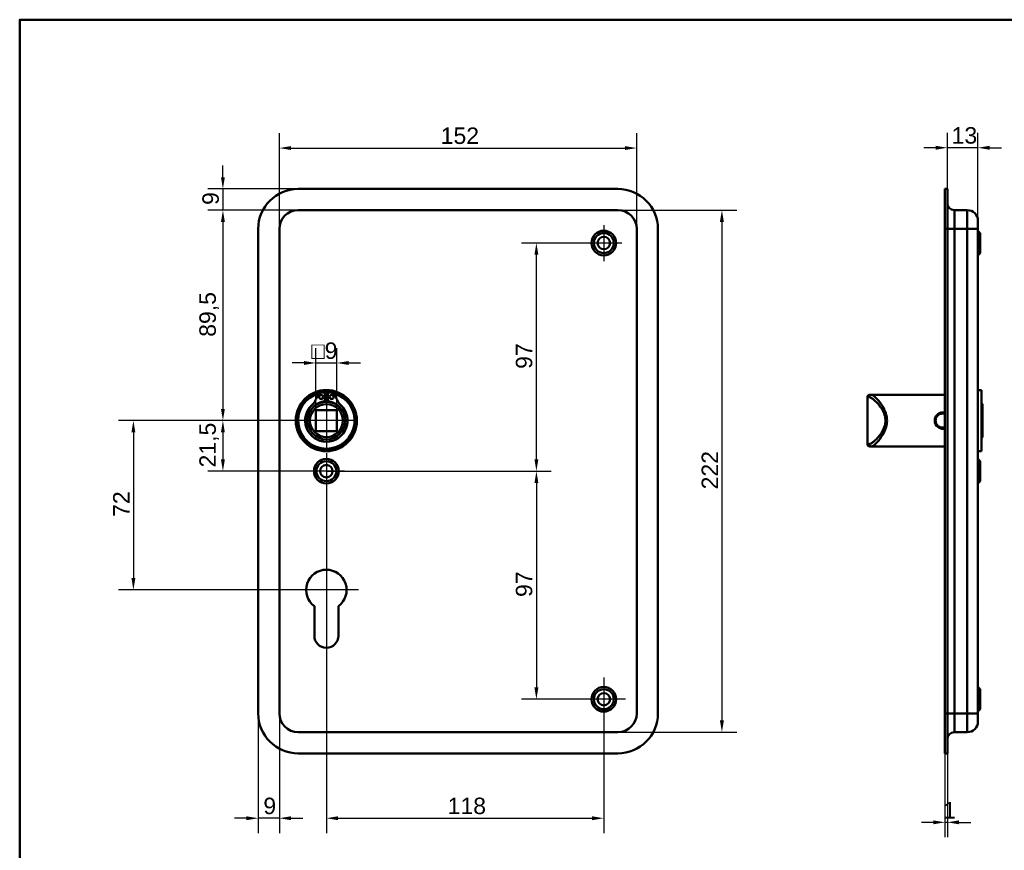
# Model space of a CAD drawing. Header units: millimetres. Extents: x 20 to 833, y 20 to 574.
# Tile 4 of 6: x 20 to 439, y 221 to 574. Entities that reach past the tile are written whole.
import ezdxf

# ---------------------------------------------------------------- set-up
doc = ezdxf.new("R2010")
doc.units = ezdxf.units.MM
doc.header["$LTSCALE"] = 2
for name, color, linetype, lineweight in [('Bemaßungen(DIN)', 7, 'Continuous', 25), ('Mittelpunktmarkierung(DIN)', 7, 'Continuous', 25), ('Sichtbare Kanten(DIN)', 7, 'Continuous', 50), ('Sichtbare tangentiale Kanten(DIN)', 7, 'Continuous', 50), ('Skizziergeometrie(DIN)', 7, 'Continuous', 50)]:
    doc.layers.add(name, color=color, linetype=linetype, lineweight=lineweight)
doc.styles.add('STANDARD-DIN~0', font='arial.ttf')
doc.dimstyles.new('CAD-LAN', dxfattribs={"dimscale": 2, "dimtxt": 3.5, "dimasz": 2.5, "dimexe": 3.175, "dimexo": 0, "dimgap": 0.8, "dimtad": 1, "dimrnd": 1e-08, "dimtxsty": 'STANDARD-DIN~0', "dimcen": 0.09, "dimdle": 10, "dimclrd": 250, "dimclre": 250, "dimclrt": 250, "dimadec": 0, "dimazin": 2, "dimtfac": 1, "dimtmove": 0, "dimatfit": 3, "dimfxl": 1, "dimtolj": 1, "dimtzin": 0, "dimlwd": 25, "dimlwe": 25, "dimarcsym": 0})

# ---------------------------------------------------------------- blocks, each defined once
blk = doc.blocks.new('Ränder Standardrahmen')
at = {"layer": 'Skizziergeometrie(DIN)', "flags": 128}
blk.add_lwpolyline([(10, 10), (10, 287), (410, 287), (410, 10), (10, 10)], dxfattribs=at)
blk = doc.blocks.new('*D8')
at = {"layer": 'Bemaßungen(DIN)', "color": 250, "linetype": 'Continuous', "lineweight": 25, "true_color": 0x3f3f3f, "transparency": 16777216}
for p, q in [((130.43, 485.02), (130.43, 525.76)), ((282.43, 485.02), (282.43, 525.76)), ((135.43, 519.41), (277.43, 519.41))]:
    blk.add_line(p, q, dxfattribs=at)
at = {"layer": 'Bemaßungen(DIN)', "color": 250, "linetype": 'Continuous', "true_color": 0x3f3f3f, "transparency": 16777216}
for points in [[(135.43, 520.24), (135.43, 518.58), (130.43, 519.41)], [(277.43, 520.24), (277.43, 518.58), (282.43, 519.41)]]:
    blk.add_solid(points, dxfattribs=at)
at = {"layer": 'Defpoints', "color": 0, "linetype": 'Continuous', "transparency": 16777216}
for p in [(282.43, 519.41), (130.43, 485.02), (282.43, 485.02)]:
    blk.add_point(p, dxfattribs=at)
at = {"layer": 'Bemaßungen(DIN)', "color": 250, "linetype": 'Continuous', "lineweight": 25, "true_color": 0x3f3f3f, "transparency": 16777216, "insert": (199.06, 528.16), "char_height": 7, "attachment_point": 1, "style": 'STANDARD-DIN~0'}
blk.add_mtext('\\A1;152', dxfattribs=at)
blk = doc.blocks.new('*D9')
at = {"layer": 'Bemaßungen(DIN)', "color": 250, "linetype": 'Continuous', "lineweight": 25, "true_color": 0x3f3f3f, "transparency": 16777216}
for p, q in [((274.43, 493.02), (325.01, 493.02)), ((318.66, 488.02), (318.66, 276.02)), ((274.43, 271.02), (325.01, 271.02))]:
    blk.add_line(p, q, dxfattribs=at)
at = {"layer": 'Bemaßungen(DIN)', "color": 250, "linetype": 'Continuous', "true_color": 0x3f3f3f, "transparency": 16777216}
for points in [[(317.82, 488.02), (319.49, 488.02), (318.66, 493.02)], [(317.82, 276.02), (319.49, 276.02), (318.66, 271.02)]]:
    blk.add_solid(points, dxfattribs=at)
at = {"layer": 'Defpoints', "color": 0, "linetype": 'Continuous', "transparency": 16777216}
for p in [(274.43, 493.02), (274.43, 271.02), (318.66, 271.02)]:
    blk.add_point(p, dxfattribs=at)
at = {"layer": 'Bemaßungen(DIN)', "color": 250, "linetype": 'Continuous', "lineweight": 25, "true_color": 0x3f3f3f, "transparency": 16777216, "insert": (310.03, 374.26), "char_height": 7, "attachment_point": 1, "rotation": 90, "style": 'STANDARD-DIN~0'}
blk.add_mtext('\\A1;222', dxfattribs=at)
blk = doc.blocks.new('*D10')
at = {"layer": 'Bemaßungen(DIN)', "color": 250, "linetype": 'Continuous', "lineweight": 25, "true_color": 0x3f3f3f, "transparency": 16777216}
for p, q in [((138.43, 493.02), (100.08, 493.02)), ((106.43, 488.02), (106.43, 408.52)), ((150.43, 403.52), (100.08, 403.52))]:
    blk.add_line(p, q, dxfattribs=at)
at = {"layer": 'Bemaßungen(DIN)', "color": 250, "linetype": 'Continuous', "true_color": 0x3f3f3f, "transparency": 16777216}
for points in [[(105.6, 488.02), (107.26, 488.02), (106.43, 493.02)], [(105.6, 408.52), (107.26, 408.52), (106.43, 403.52)]]:
    blk.add_solid(points, dxfattribs=at)
at = {"layer": 'Defpoints', "color": 0, "linetype": 'Continuous', "transparency": 16777216}
for p in [(138.43, 493.02), (106.43, 403.52), (150.43, 403.52)]:
    blk.add_point(p, dxfattribs=at)
at = {"layer": 'Bemaßungen(DIN)', "color": 250, "linetype": 'Continuous', "lineweight": 25, "true_color": 0x3f3f3f, "transparency": 16777216, "insert": (96.42, 439.15), "char_height": 7, "attachment_point": 1, "rotation": 90, "style": 'STANDARD-DIN~0'}
blk.add_mtext('\\A1;89,5', dxfattribs=at)
blk = doc.blocks.new('*D11')
at = {"layer": 'Bemaßungen(DIN)', "color": 250, "linetype": 'Continuous', "lineweight": 25, "true_color": 0x3f3f3f, "transparency": 16777216}
for p, q in [((150.43, 403.52), (100.08, 403.52)), ((106.43, 398.52), (106.43, 387.02)), ((150.43, 382.02), (100.08, 382.02))]:
    blk.add_line(p, q, dxfattribs=at)
at = {"layer": 'Bemaßungen(DIN)', "color": 250, "linetype": 'Continuous', "true_color": 0x3f3f3f, "transparency": 16777216}
for points in [[(105.6, 398.52), (107.26, 398.52), (106.43, 403.52)], [(105.6, 387.02), (107.26, 387.02), (106.43, 382.02)]]:
    blk.add_solid(points, dxfattribs=at)
at = {"layer": 'Defpoints', "color": 0, "linetype": 'Continuous', "transparency": 16777216}
for p in [(150.43, 403.52), (106.43, 382.02), (150.43, 382.02)]:
    blk.add_point(p, dxfattribs=at)
at = {"layer": 'Bemaßungen(DIN)', "color": 250, "linetype": 'Continuous', "lineweight": 25, "true_color": 0x3f3f3f, "transparency": 16777216, "insert": (96.42, 383.59), "char_height": 7, "attachment_point": 1, "rotation": 90, "style": 'STANDARD-DIN~0'}
blk.add_mtext('\\A1;21,5', dxfattribs=at)
blk = doc.blocks.new('*D12')
at = {"layer": 'Bemaßungen(DIN)', "color": 250, "linetype": 'Continuous', "lineweight": 25, "true_color": 0x3f3f3f, "transparency": 16777216}
for p, q in [((150.43, 403.52), (62.01, 403.52)), ((68.36, 398.52), (68.36, 336.52)), ((150.43, 331.52), (62.01, 331.52))]:
    blk.add_line(p, q, dxfattribs=at)
at = {"layer": 'Bemaßungen(DIN)', "color": 250, "linetype": 'Continuous', "true_color": 0x3f3f3f, "transparency": 16777216}
for points in [[(67.53, 398.52), (69.19, 398.52), (68.36, 403.52)], [(67.53, 336.52), (69.19, 336.52), (68.36, 331.52)]]:
    blk.add_solid(points, dxfattribs=at)
at = {"layer": 'Defpoints', "color": 0, "linetype": 'Continuous', "transparency": 16777216}
for p in [(150.43, 403.52), (68.36, 331.52), (150.43, 331.52)]:
    blk.add_point(p, dxfattribs=at)
at = {"layer": 'Bemaßungen(DIN)', "color": 250, "linetype": 'Continuous', "lineweight": 25, "true_color": 0x3f3f3f, "transparency": 16777216, "insert": (59.73, 362.57), "char_height": 7, "attachment_point": 1, "rotation": 90, "style": 'STANDARD-DIN~0'}
blk.add_mtext('\\A1;72', dxfattribs=at)
blk = doc.blocks.new('*D13')
at = {"layer": 'Bemaßungen(DIN)', "color": 250, "linetype": 'Continuous', "lineweight": 25, "true_color": 0x3f3f3f, "transparency": 16777216}
for p, q in [((106.43, 507.02), (106.43, 512.02)), ((138.43, 502.02), (100.08, 502.02)), ((106.43, 502.02), (106.43, 493.02)), ((138.43, 493.02), (100.08, 493.02)), ((106.43, 488.02), (106.43, 483.02))]:
    blk.add_line(p, q, dxfattribs=at)
at = {"layer": 'Bemaßungen(DIN)', "color": 250, "linetype": 'Continuous', "true_color": 0x3f3f3f, "transparency": 16777216}
for points in [[(105.6, 507.02), (107.26, 507.02), (106.43, 502.02)], [(105.6, 488.02), (107.26, 488.02), (106.43, 493.02)]]:
    blk.add_solid(points, dxfattribs=at)
at = {"layer": 'Defpoints', "color": 0, "linetype": 'Continuous', "transparency": 16777216}
for p in [(138.43, 502.02), (106.43, 493.02), (138.43, 493.02)]:
    blk.add_point(p, dxfattribs=at)
at = {"layer": 'Bemaßungen(DIN)', "color": 250, "linetype": 'Continuous', "lineweight": 25, "true_color": 0x3f3f3f, "transparency": 16777216, "insert": (97.68, 495.22), "char_height": 7, "attachment_point": 1, "rotation": 90, "style": 'STANDARD-DIN~0'}
blk.add_mtext('\\A1;9', dxfattribs=at)
blk = doc.blocks.new('*D14')
at = {"layer": 'Bemaßungen(DIN)', "color": 250, "linetype": 'Continuous', "lineweight": 25, "true_color": 0x3f3f3f, "transparency": 16777216}
for p, q in [((260.78, 479.02), (233.41, 479.02)), ((239.76, 387.02), (239.76, 474.02)), ((150.43, 382.02), (246.11, 382.02))]:
    blk.add_line(p, q, dxfattribs=at)
at = {"layer": 'Bemaßungen(DIN)', "color": 250, "linetype": 'Continuous', "true_color": 0x3f3f3f, "transparency": 16777216}
for points in [[(238.93, 474.02), (240.59, 474.02), (239.76, 479.02)], [(238.93, 387.02), (240.59, 387.02), (239.76, 382.02)]]:
    blk.add_solid(points, dxfattribs=at)
at = {"layer": 'Defpoints', "color": 0, "linetype": 'Continuous', "transparency": 16777216}
for p in [(239.76, 479.02), (260.78, 479.02), (150.43, 382.02)]:
    blk.add_point(p, dxfattribs=at)
at = {"layer": 'Bemaßungen(DIN)', "color": 250, "linetype": 'Continuous', "lineweight": 25, "true_color": 0x3f3f3f, "transparency": 16777216, "insert": (231.01, 425.51), "char_height": 7, "attachment_point": 1, "rotation": 90, "style": 'STANDARD-DIN~0'}
blk.add_mtext('\\A1;97', dxfattribs=at)
blk = doc.blocks.new('*D15')
at = {"layer": 'Bemaßungen(DIN)', "color": 250, "linetype": 'Continuous', "lineweight": 25, "true_color": 0x3f3f3f, "transparency": 16777216}
for p, q in [((150.43, 382.02), (246.11, 382.02)), ((239.76, 377.02), (239.76, 290.02)), ((259.18, 285.02), (233.41, 285.02))]:
    blk.add_line(p, q, dxfattribs=at)
at = {"layer": 'Bemaßungen(DIN)', "color": 250, "linetype": 'Continuous', "true_color": 0x3f3f3f, "transparency": 16777216}
for points in [[(238.93, 377.02), (240.59, 377.02), (239.76, 382.02)], [(238.93, 290.02), (240.59, 290.02), (239.76, 285.02)]]:
    blk.add_solid(points, dxfattribs=at)
at = {"layer": 'Defpoints', "color": 0, "linetype": 'Continuous', "transparency": 16777216}
for p in [(150.43, 382.02), (239.76, 285.02), (259.18, 285.02)]:
    blk.add_point(p, dxfattribs=at)
at = {"layer": 'Bemaßungen(DIN)', "color": 250, "linetype": 'Continuous', "lineweight": 25, "true_color": 0x3f3f3f, "transparency": 16777216, "insert": (231.01, 328.51), "char_height": 7, "attachment_point": 1, "rotation": 90, "style": 'STANDARD-DIN~0'}
blk.add_mtext('\\A1;97', dxfattribs=at)
blk = doc.blocks.new('*D16')
at = {"layer": 'Bemaßungen(DIN)', "color": 250, "linetype": 'Continuous', "lineweight": 25, "true_color": 0x3f3f3f, "transparency": 16777216}
for p, q in [((150.43, 374.37), (150.43, 228.08)), ((268.43, 275.77), (268.43, 228.08)), ((155.43, 234.43), (263.43, 234.43))]:
    blk.add_line(p, q, dxfattribs=at)
at = {"layer": 'Bemaßungen(DIN)', "color": 250, "linetype": 'Continuous', "true_color": 0x3f3f3f, "transparency": 16777216}
for points in [[(155.43, 235.26), (155.43, 233.59), (150.43, 234.43)], [(263.43, 235.26), (263.43, 233.59), (268.43, 234.43)]]:
    blk.add_solid(points, dxfattribs=at)
at = {"layer": 'Defpoints', "color": 0, "linetype": 'Continuous', "transparency": 16777216}
for p in [(150.43, 374.37), (268.43, 275.77), (268.43, 234.43)]:
    blk.add_point(p, dxfattribs=at)
at = {"layer": 'Bemaßungen(DIN)', "color": 250, "linetype": 'Continuous', "lineweight": 25, "true_color": 0x3f3f3f, "transparency": 16777216, "insert": (202.02, 243.17), "char_height": 7, "attachment_point": 1, "style": 'STANDARD-DIN~0'}
blk.add_mtext('\\A1;118', dxfattribs=at)
blk = doc.blocks.new('*D17')
at = {"layer": 'Bemaßungen(DIN)', "color": 250, "linetype": 'Continuous', "lineweight": 25, "true_color": 0x3f3f3f, "transparency": 16777216}
for p, q in [((121.43, 279.02), (121.43, 228.08)), ((130.43, 279.02), (130.43, 228.08)), ((116.43, 234.43), (111.43, 234.43)), ((130.43, 234.43), (121.43, 234.43)), ((135.43, 234.43), (140.43, 234.43))]:
    blk.add_line(p, q, dxfattribs=at)
at = {"layer": 'Bemaßungen(DIN)', "color": 250, "linetype": 'Continuous', "true_color": 0x3f3f3f, "transparency": 16777216}
for points in [[(116.43, 235.26), (116.43, 233.59), (121.43, 234.43)], [(135.43, 235.26), (135.43, 233.59), (130.43, 234.43)]]:
    blk.add_solid(points, dxfattribs=at)
at = {"layer": 'Defpoints', "color": 0, "linetype": 'Continuous', "transparency": 16777216}
for p in [(121.43, 279.02), (130.43, 279.02), (121.43, 234.43)]:
    blk.add_point(p, dxfattribs=at)
at = {"layer": 'Bemaßungen(DIN)', "color": 250, "linetype": 'Continuous', "lineweight": 25, "true_color": 0x3f3f3f, "transparency": 16777216, "insert": (123.63, 243.17), "char_height": 7, "attachment_point": 1, "style": 'STANDARD-DIN~0'}
blk.add_mtext('\\A1;9', dxfattribs=at)
blk = doc.blocks.new('*D18')
at = {"layer": 'Bemaßungen(DIN)', "color": 250, "linetype": 'Continuous', "lineweight": 25, "true_color": 0x3f3f3f, "transparency": 16777216}
for p, q in [((414.54, 502.02), (414.54, 525.9)), ((427.54, 488.52), (427.54, 525.9)), ((409.54, 519.55), (404.54, 519.55)), ((427.54, 519.55), (414.54, 519.55)), ((432.54, 519.55), (437.54, 519.55))]:
    blk.add_line(p, q, dxfattribs=at)
at = {"layer": 'Bemaßungen(DIN)', "color": 250, "linetype": 'Continuous', "true_color": 0x3f3f3f, "transparency": 16777216}
for points in [[(409.54, 520.38), (409.54, 518.71), (414.54, 519.55)], [(432.54, 520.38), (432.54, 518.71), (427.54, 519.55)]]:
    blk.add_solid(points, dxfattribs=at)
at = {"layer": 'Defpoints', "color": 0, "linetype": 'Continuous', "transparency": 16777216}
for p in [(414.54, 519.55), (414.54, 502.02), (427.54, 488.52)]:
    blk.add_point(p, dxfattribs=at)
at = {"layer": 'Bemaßungen(DIN)', "color": 250, "linetype": 'Continuous', "lineweight": 25, "true_color": 0x3f3f3f, "transparency": 16777216, "insert": (416.36, 528.3), "char_height": 7, "attachment_point": 1, "style": 'STANDARD-DIN~0'}
blk.add_mtext('\\A1;13', dxfattribs=at)
blk = doc.blocks.new('*D19')
at = {"layer": 'Bemaßungen(DIN)', "color": 250, "linetype": 'Continuous', "lineweight": 25, "true_color": 0x3f3f3f, "transparency": 16777216}
for p, q in [((413.54, 262.02), (413.54, 226.33)), ((414.54, 262.02), (414.54, 226.33)), ((408.54, 232.68), (403.54, 232.68)), ((414.54, 232.68), (413.54, 232.68)), ((419.54, 232.68), (424.54, 232.68))]:
    blk.add_line(p, q, dxfattribs=at)
at = {"layer": 'Bemaßungen(DIN)', "color": 250, "linetype": 'Continuous', "true_color": 0x3f3f3f, "transparency": 16777216}
for points in [[(408.54, 233.51), (408.54, 231.84), (413.54, 232.68)], [(419.54, 233.51), (419.54, 231.84), (414.54, 232.68)]]:
    blk.add_solid(points, dxfattribs=at)
at = {"layer": 'Defpoints', "color": 0, "linetype": 'Continuous', "transparency": 16777216}
for p in [(413.54, 262.02), (414.54, 262.02), (413.54, 232.68)]:
    blk.add_point(p, dxfattribs=at)
at = {"layer": 'Bemaßungen(DIN)', "color": 250, "linetype": 'Continuous', "lineweight": 25, "true_color": 0x3f3f3f, "transparency": 16777216, "insert": (412.75, 241.31), "char_height": 7, "attachment_point": 1, "style": 'STANDARD-DIN~0'}
blk.add_mtext('\\A1;1', dxfattribs=at)
blk = doc.blocks.new('*D20')
at = {"layer": 'Bemaßungen(DIN)', "color": 250, "linetype": 'Continuous', "lineweight": 25, "true_color": 0x3f3f3f, "transparency": 16777216}
for p, q in [((145.93, 408.02), (145.93, 434.37)), ((154.93, 408.02), (154.93, 434.37)), ((140.93, 428.02), (135.93, 428.02)), ((145.93, 428.02), (154.93, 428.02)), ((159.93, 428.02), (164.93, 428.02))]:
    blk.add_line(p, q, dxfattribs=at)
at = {"layer": 'Bemaßungen(DIN)', "color": 250, "linetype": 'Continuous', "true_color": 0x3f3f3f, "transparency": 16777216}
for points in [[(140.93, 428.85), (140.93, 427.19), (145.93, 428.02)], [(159.93, 428.85), (159.93, 427.19), (154.93, 428.02)]]:
    blk.add_solid(points, dxfattribs=at)
at = {"layer": 'Defpoints', "color": 0, "linetype": 'Continuous', "transparency": 16777216}
for p in [(154.93, 428.02), (145.93, 408.02), (154.93, 408.02)]:
    blk.add_point(p, dxfattribs=at)
at = {"layer": 'Bemaßungen(DIN)', "color": 250, "linetype": 'Continuous', "lineweight": 25, "true_color": 0x3f3f3f, "transparency": 16777216, "insert": (144.06, 436.77), "char_height": 7, "attachment_point": 1, "style": 'STANDARD-DIN~0'}
blk.add_mtext('\\A1;\\fAIGDT|b0|i0;\\H7.0000;o\\fArial|b0|i0;\\H7.0000;9', dxfattribs=at)

msp = doc.modelspace()

# ---------------------------------------------------------------- linework, layer by layer
at = {"layer": 'Mittelpunktmarkierung(DIN)', "linetype": 'Continuous'}
for p, q in [((268.431, 486.67), (268.431, 471.37)), ((276.081, 479.02), (260.781, 479.02)), ((150.431, 415.52), (150.431, 391.52)), ((162.431, 403.52), (138.431, 403.52)), ((150.431, 389.67), (150.431, 374.37)), ((158.081, 382.02), (142.781, 382.02)), ((150.431, 345.12), (150.431, 321.52)), ((164.031, 331.52), (136.831, 331.52)), ((268.431, 294.27), (268.431, 275.77)), ((277.681, 285.02), (259.181, 285.02))]:
    msp.add_line(p, q, dxfattribs=at)
at = {"layer": 'Sichtbare Kanten(DIN)'}
for p, q in [((138.431, 502.02), (274.431, 502.02)), ((413.541, 502.02), (414.541, 502.02)), ((413.541, 502.02), (413.541, 485.02)), ((414.541, 502.02), (414.541, 485.02)), ((274.431, 493.02), (138.431, 493.02)), ((423.041, 493.02), (417.541, 493.02)), ((427.541, 488.52), (427.541, 485.02)), ((121.431, 279.02), (121.431, 485.02)), ((130.431, 485.02), (130.431, 279.02)), ((282.431, 279.02), (282.431, 485.02)), ((291.431, 485.02), (291.431, 279.02)), ((413.541, 279.02), (413.541, 485.02)), ((414.541, 279.02), (414.541, 485.02)), ((427.541, 279.02), (427.541, 485.02)), ((428.541, 483.27), (427.541, 484.27)), ((428.541, 483.27), (428.541, 474.77)), ((428.541, 474.77), (427.541, 473.77)), ((148.43, 415.428), (149.814, 415.428)), ((149.814, 415.428), (149.814, 411.728)), ((151.047, 415.428), (152.432, 415.428)), ((151.047, 411.728), (151.047, 415.428)), ((429.041, 416.52), (427.541, 416.52)), ((429.041, 390.52), (429.041, 416.52)), ((380.541, 413.52), (380.541, 393.52)), ((381.541, 414.52), (382.211, 414.52)), ((386.541, 414.52), (382.211, 414.52)), ((413.541, 414.52), (386.541, 414.52)), ((429.541, 410.52), (429.041, 411.02)), ((429.541, 410.52), (429.541, 396.52)), ((145.931, 399.02), (145.931, 408.02)), ((145.931, 408.02), (154.931, 408.02)), ((154.931, 408.02), (154.931, 399.02)), ((154.931, 399.02), (145.931, 399.02)), ((429.541, 396.52), (429.041, 396.02)), ((382.211, 392.52), (381.541, 392.52)), ((386.541, 392.52), (382.211, 392.52)), ((413.541, 392.52), (386.541, 392.52)), ((429.041, 390.52), (427.541, 390.52)), ((428.541, 386.27), (427.541, 387.27)), ((428.541, 386.27), (428.541, 377.77)), ((428.541, 377.77), (427.541, 376.77)), ((145.331, 312.02), (145.331, 324.595)), ((155.531, 324.595), (155.531, 312.02)), ((428.541, 289.27), (427.541, 290.27)), ((428.541, 289.27), (428.541, 280.77)), ((428.541, 280.77), (427.541, 279.77)), ((413.541, 279.02), (413.541, 262.02)), ((414.541, 279.02), (414.541, 262.02)), ((427.541, 279.02), (427.541, 275.52)), ((138.431, 271.02), (274.431, 271.02)), ((423.041, 271.02), (417.541, 271.02)), ((274.431, 262.02), (138.431, 262.02)), ((413.541, 262.02), (414.541, 262.02))]:
    msp.add_line(p, q, dxfattribs=at)
for centre, radius in [((268.431, 479.02), 5.25), ((268.431, 479.02), 4.25), ((268.431, 479.02), 2.65), ((150.431, 403.52), 13), ((150.431, 403.52), 12.5), ((150.431, 403.52), 8), ((150.431, 403.52), 7), ((148.199, 413.578), 0.85), ((152.662, 413.578), 0.85), ((150.431, 382.02), 5.25), ((150.431, 382.02), 4.25), ((150.431, 382.02), 2.65), ((268.431, 285.02), 5.25), ((268.431, 285.02), 4.25), ((268.431, 285.02), 2.65)]:
    msp.add_circle(centre, radius, dxfattribs=at)
for centre, radius, start, end in [((138.431, 485.02), 17, 90, 180), ((274.431, 485.02), 17, 0, 90), ((417.541, 496.02), 3, 180, 270), ((138.431, 485.02), 8, 90, 180), ((274.431, 485.02), 8, 0, 90), ((423.041, 488.52), 4.5, 0, 90), ((150.431, 403.52), 12, 104.7921, 75.2079), ((148.43, 413.428), 2, 90, 165.19781), ((150.431, 403.52), 12, 82.89827, 97.10173), ((152.432, 413.428), 2, 14.80219, 90), ((138.061, 416.168), 8.725, 314.36355, 345.19781), ((150.431, 404.253), 7.5, 94.71631, 139.03055), ((150.431, 403.52), 8.2, 73.43926, 106.56074), ((150.431, 403.52), 9, 86.0711, 93.9289), ((150.431, 404.253), 7.5, 40.96945, 85.28369), ((162.801, 416.168), 8.725, 194.80219, 225.63645), ((381.541, 413.52), 1, 90, 180), ((150.431, 403.52), 9, 130.90334, 49.09666), ((150.431, 403.52), 8.967, 134.36355, 45.63645), ((381.541, 393.52), 1, 180, 270), ((150.431, 331.52), 8.6, 306.37184, 233.62816), ((150.431, 312.02), 5.1, 180, 0), ((138.431, 279.02), 17, 180, 270), ((138.431, 279.02), 8, 180, 270), ((274.431, 279.02), 8, 270, 0), ((274.431, 279.02), 17, 270, 0), ((423.041, 275.52), 4.5, 270, 0), ((417.541, 268.02), 3, 90, 180)]:
    msp.add_arc(centre, radius, start, end, dxfattribs=at)
for points, knots in [([(412.541, 406.998), (412.037, 406.999), (411.02, 406.752), (409.829, 405.764), (409.154, 404.329), (409.15, 402.165), (410.516, 400.399), (412.374, 399.963), (413.219, 400.095), (413.541, 400.197)], [-2.115041, -2.115041, -2.115041, -2.115041, -1.9639931, -1.8129167, -1.6618403, -1.510764, -1.2086112, -1.0575348, -0.956574, -0.956574, -0.956574, -0.956574]), ([(413.541, 400.691), (413.222, 400.579), (412.882, 400.52), (412.542, 400.52), (412.09, 400.519), (411.638, 400.624), (411.235, 400.819), (410.429, 401.209), (409.819, 401.971), (409.618, 402.847), (409.517, 403.285), (409.516, 403.751), (409.617, 404.19), (409.718, 404.63), (409.918, 405.043), (410.196, 405.391), (410.474, 405.739), (410.829, 406.024), (411.233, 406.219), (411.637, 406.415), (412.091, 406.52), (412.541, 406.52)], [3.0589208, 3.0589208, 3.0589208, 3.0589208, 3.1726043, 3.1726043, 3.1726043, 3.3236807, 3.3236807, 3.3236807, 3.6258335, 3.6258335, 3.6258335, 3.7769099, 3.7769099, 3.7769099, 3.9279863, 3.9279863, 3.9279863, 4.0790627, 4.0790627, 4.0790627, 4.2301105, 4.2301105, 4.2301105, 4.2301105]), ([(413.541, 406.836), (413.219, 406.941), (412.881, 406.998), (412.541, 406.998), (412.541, 406.998), (412.541, 406.998), (412.541, 406.998)], [-0.10163551, -0.10163551, -0.10163551, -0.10163551, 0, 0, 0, 0.0000285, 0.0000285, 0.0000285, 0.0000285]), ([(412.541, 406.52), (412.541, 406.52), (412.541, 406.52), (412.541, 406.52), (412.882, 406.52), (413.22, 406.458), (413.539, 406.344)], [2.11504094, 2.11504094, 2.11504094, 2.11504094, 2.11506954, 2.11506954, 2.11506954, 2.2291987, 2.2291987, 2.2291987, 2.2291987])]:
    msp.add_open_spline(points, degree=3, knots=knots, dxfattribs=at)
at = {"layer": 'Sichtbare tangentiale Kanten(DIN)'}
for p, q in [((417.541, 493.02), (417.541, 485.02)), ((423.041, 485.02), (423.041, 493.02)), ((413.541, 485.02), (414.541, 485.02)), ((414.541, 485.02), (417.541, 485.02)), ((423.041, 485.02), (417.541, 485.02)), ((417.541, 279.02), (417.541, 485.02)), ((427.541, 485.02), (423.041, 485.02)), ((423.041, 485.02), (423.041, 279.02)), ((381.246, 413.52), (380.541, 413.52)), ((412.541, 406.997), (412.541, 406.52)), ((380.541, 393.52), (381.246, 393.52)), ((413.541, 279.02), (414.541, 279.02)), ((417.541, 279.02), (414.541, 279.02)), ((423.041, 279.02), (417.541, 279.02)), ((417.541, 279.02), (417.541, 271.02)), ((423.041, 279.02), (427.541, 279.02)), ((423.041, 271.02), (423.041, 279.02))]:
    msp.add_line(p, q, dxfattribs=at)
for centre, major_axis, start_param, end_param in [((382.211, 413.52), (0, 1), 0, 1.5707963), ((382.211, 393.52), (0, -1), 4.712389, 6.2831853)]:
    msp.add_ellipse(centre, major_axis=major_axis, ratio=0.9647528, start_param=start_param, end_param=end_param, dxfattribs=at)
for points, knots in [([(381.246, 413.52), (381.472, 413.52), (381.754, 413.425), (382.079, 413.25), (382.403, 413.075), (382.768, 412.819), (383.161, 412.499), (383.946, 411.857), (384.842, 410.957), (385.701, 409.854), (386.13, 409.302), (386.55, 408.699), (386.927, 408.042), (387.116, 407.713), (387.294, 407.371), (387.456, 407.014), (387.618, 406.657), (387.763, 406.286), (387.884, 405.904), (388.126, 405.138), (388.269, 404.324), (388.267, 403.51), (388.266, 402.695), (388.119, 401.879), (387.879, 401.116), (387.4, 399.591), (386.555, 398.282), (385.693, 397.179), (384.83, 396.076), (383.944, 395.18), (383.161, 394.54), (382.769, 394.22), (382.403, 393.964), (382.079, 393.789), (381.754, 393.614), (381.472, 393.52), (381.246, 393.52)], [0, 0, 0, 0, 0.2447238, 0.2447238, 0.2447238, 0.4894476, 0.4894476, 0.4894476, 0.9788953, 0.9788953, 0.9788953, 1.2236191, 1.2236191, 1.2236191, 1.345981, 1.345981, 1.345981, 1.4683429, 1.4683429, 1.4683429, 1.7130667, 1.7130667, 1.7130667, 1.9577905, 1.9577905, 1.9577905, 2.4472382, 2.4472382, 2.4472382, 2.9366858, 2.9366858, 2.9366858, 3.1814096, 3.1814096, 3.1814096, 3.4261334, 3.4261334, 3.4261334, 3.4261334]), ([(382.211, 392.52), (382.425, 392.52), (382.962, 392.727), (384.355, 393.853), (386.452, 396.317), (388.46, 399.919), (389.02, 403.51), (388.678, 405.747), (388.126, 407.379), (387.449, 408.886), (386.052, 411.205), (384.351, 413.186), (382.963, 414.313), (382.425, 414.52), (382.211, 414.52)], [-3.4261334, -3.4261334, -3.4261334, -3.4261334, -3.1814096, -2.9366858, -2.4472382, -1.9577905, -1.7130667, -1.4683429, -1.345981, -1.2236191, -0.9788953, -0.4894476, -0.2447238, 0, 0, 0, 0])]:
    msp.add_open_spline(points, degree=3, knots=knots, dxfattribs=at)

# ---------------------------------------------------------------- block references
at = {"xscale": 2, "yscale": 2, "zscale": 2}
msp.add_blockref('Ränder Standardrahmen', (0, 0), dxfattribs=at)

# ---------------------------------------------------------------- dimensions: what is measured, and where the dimension line sits
at = {"layer": 'Bemaßungen(DIN)', "color": 250, "linetype": 'Continuous', "lineweight": 25, "true_color": 0x3f3f3f}
for base, p1, p2, angle, override, picture, middle in [((282.431, 519.411), (130.431, 485.02), (282.431, 485.02), 180, {"dimgap": 0.8, "dimdec": 2, "dimtol": 0, "dimlim": 0, "dimtp": 0, "dimtm": 0, "dimtdec": 2, "dimtofl": 0, "dimatfit": 1}, '*D8', (206.431, 519.411)), ((106.431, 493.02), (138.431, 502.02), (138.431, 493.02), 270, {"dimgap": 0.8, "dimdec": 2, "dimtol": 0, "dimlim": 0, "dimtp": 0, "dimtm": 0, "dimtdec": 2, "dimtofl": 1, "dimatfit": 1}, '*D13', (106.431, 497.52)), ((106.431, 403.52), (138.431, 493.02), (150.431, 403.52), 90, {"dimgap": 0.8, "dimdec": 2, "dimtol": 0, "dimlim": 0, "dimtp": 0, "dimtm": 0, "dimtdec": 2, "dimtofl": 0, "dimatfit": 1}, '*D10', (106.431, 448.27)), ((318.657, 271.02), (274.431, 493.02), (274.431, 271.02), 90, {"dimgap": 0.8, "dimdec": 2, "dimtol": 0, "dimlim": 0, "dimtp": 0, "dimtm": 0, "dimtdec": 2, "dimtofl": 0, "dimatfit": 1}, '*D9', (318.657, 382.02)), ((239.758, 479.02), (150.431, 382.02), (260.781, 479.02), 90, {"dimgap": 0.8, "dimdec": 2, "dimtol": 0, "dimlim": 0, "dimtp": 0, "dimtm": 0, "dimtdec": 2, "dimtofl": 0, "dimatfit": 1}, '*D14', (239.758, 430.52)), ((68.359, 331.52), (150.431, 403.52), (150.431, 331.52), 90, {"dimgap": 0.8, "dimdec": 2, "dimtol": 0, "dimlim": 0, "dimtp": 0, "dimtm": 0, "dimtdec": 2, "dimtofl": 0, "dimatfit": 1}, '*D12', (68.359, 367.52)), ((106.431, 382.02), (150.431, 403.52), (150.431, 382.02), 90, {"dimgap": 0.8, "dimdec": 2, "dimtol": 0, "dimlim": 0, "dimtp": 0, "dimtm": 0, "dimtdec": 2, "dimtofl": 0, "dimatfit": 1}, '*D11', (106.431, 392.77)), ((239.758, 285.02), (150.431, 382.02), (259.181, 285.02), 90, {"dimgap": 0.8, "dimdec": 2, "dimtol": 0, "dimlim": 0, "dimtp": 0, "dimtm": 0, "dimtdec": 2, "dimtofl": 0, "dimatfit": 1}, '*D15', (239.758, 333.52)), ((268.431, 234.426), (150.431, 374.37), (268.431, 275.77), 180, {"dimgap": 0.8, "dimdec": 2, "dimtol": 0, "dimlim": 0, "dimtp": 0, "dimtm": 0, "dimtdec": 2, "dimtofl": 0, "dimatfit": 1}, '*D16', (209.431, 234.426)), ((121.431, 234.426), (130.431, 279.02), (121.431, 279.02), 180, {"dimgap": 0.8, "dimdec": 2, "dimtol": 0, "dimlim": 0, "dimtp": 0, "dimtm": 0, "dimtdec": 2, "dimtofl": 1, "dimatfit": 1}, '*D17', (125.931, 234.426))]:
    dim = msp.add_linear_dim(base=base, p1=p1, p2=p2, angle=angle, dimstyle='CAD-LAN', override=override, dxfattribs=at)
    dim.commit()
    dim.dimension.update_dxf_attribs({"geometry": picture, "text_midpoint": middle, "dimtype": 160})
for base, p1, p2, picture, middle in [((414.541, 519.548), (427.541, 488.52), (414.541, 502.02), '*D18', (421.041, 519.548)), ((413.541, 232.677), (414.541, 262.02), (413.541, 262.02), '*D19', (414.041, 232.677))]:
    dim = msp.add_linear_dim(base=base, p1=p1, p2=p2, dimstyle='CAD-LAN', override={"dimgap": 0.8, "dimdec": 2, "dimtol": 0, "dimlim": 0, "dimtp": 0, "dimtm": 0, "dimtdec": 2, "dimtofl": 1, "dimatfit": 1}, dxfattribs=at)
    dim.commit()
    dim.dimension.update_dxf_attribs({"geometry": picture, "text_midpoint": middle, "dimtype": 160})
dim = msp.add_linear_dim(base=(154.931, 428.02), p1=(145.931, 408.02), p2=(154.931, 408.02), angle=180, text='\\fAIGDT|b0|i0;\\H7.0000;o\\fArial|b0|i0;\\H7.0000;<>', dimstyle='CAD-LAN', override={"dimgap": 0.8, "dimdec": 2, "dimtol": 0, "dimlim": 0, "dimtp": 0, "dimtm": 0, "dimtdec": 2, "dimtofl": 1, "dimatfit": 1}, dxfattribs=at)
dim.commit()
dim.dimension.update_dxf_attribs({"geometry": '*D20', "text_midpoint": (150.431, 428.02), "dimtype": 160})

doc.saveas('drawing.dxf')
